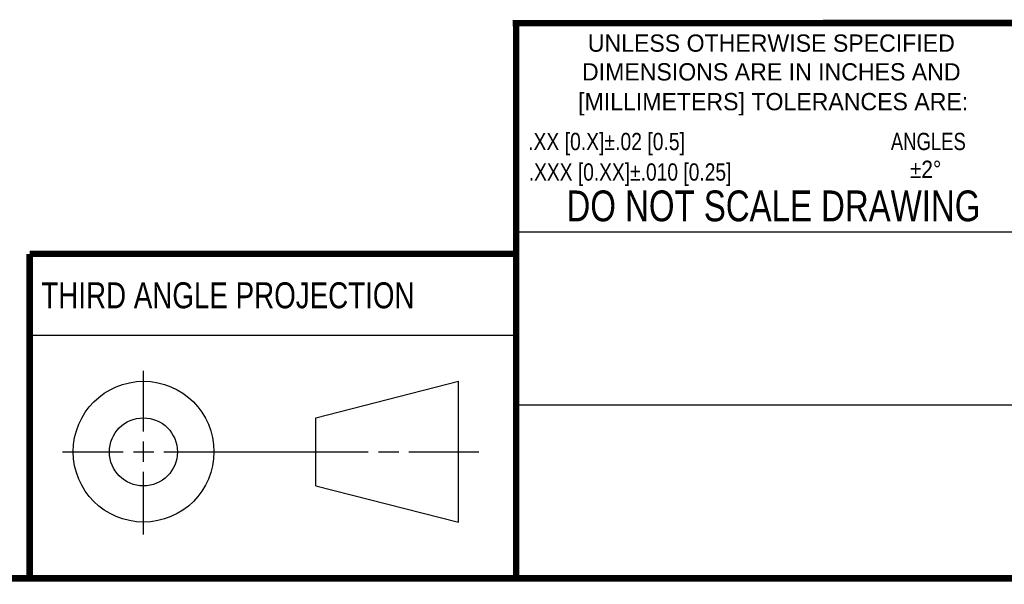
# Model space of a CAD drawing. Header units: inches. Extents: x 0.2 to 16.8, y 0.2 to 10.8.
# Tile 3 of 11: x 10 to 13, y 0.2 to 2. Entities that reach past the tile are written whole.
import ezdxf
from ezdxf.enums import TextEntityAlignment as Align

# ---------------------------------------------------------------- set-up
doc = ezdxf.new("R2010")
doc.units = ezdxf.units.IN
doc.header["$LTSCALE"] = 0.935
doc.header["$MEASUREMENT"] = 0
doc.layers.get('0').update_dxf_attribs({"linetype": 'CONTINUOUS'})
doc.styles.get("Standard").update_dxf_attribs({"font": 'txt', "width": 0.8})
doc.styles.add('TEXTSTYLE_1', font='txt', dxfattribs={"width": 0.819298})
doc.styles.add('TEXTSTYLE_2', font='txt', dxfattribs={"width": 0.815942})
doc.styles.add('TEXTSTYLE_3', font='txt', dxfattribs={"width": 0.877778})

msp = doc.modelspace()

# ---------------------------------------------------------------- linework, layer by layer
at = {"color": 2, "linetype": 'CONTINUOUS'}
for p, q in [((11.482, 1.3265), (13.0653, 1.3265)), ((9.982, 1.0086), (11.482, 1.0086)), ((10.3334, 0.7114), (10.3334, 0.8982)), ((13.0653, 0.7926), (11.482, 0.7926)), ((10.3334, 0.6176), (10.3334, 0.6801)), ((10.0832, 0.6489), (10.2709, 0.6489)), ((10.3022, 0.6489), (10.3647, 0.6489)), ((10.3959, 0.6489), (11.0262, 0.6489)), ((11.0574, 0.6489), (11.1199, 0.6489)), ((11.1512, 0.6489), (11.3669, 0.6489)), ((10.3334, 0.3936), (10.3334, 0.5864))]:
    msp.add_line(p, q, dxfattribs=at)
at = {"color": 7, "linetype": 'CONTINUOUS'}
for p, q in [((10.8649, 0.7532), (11.3044, 0.866)), ((11.3044, 0.4318), (11.3044, 0.866)), ((10.8649, 0.5432), (10.8649, 0.7532)), ((10.8649, 0.5432), (11.3044, 0.4318))]:
    msp.add_line(p, q, dxfattribs=at)
at = {"color": 7, "linetype": 'CONTINUOUS', "const_width": 0.02}
for points in [[(11.4718, 1.9702), (16.75, 1.9707)], [(11.482, 0.25), (11.482, 1.9707)], [(9.982, 1.2586), (11.482, 1.2586)], [(9.982, 0.25), (9.982, 1.2586)], [(0.25, 0.2586), (16.75, 0.2586)]]:
    msp.add_lwpolyline(points, dxfattribs=at)
at = {"color": 7, "linetype": 'CONTINUOUS'}
for centre, radius in [((10.3334, 0.6489), 0.2171), ((10.3328, 0.6482), 0.105)]:
    msp.add_circle(centre, radius, dxfattribs=at)

# ---------------------------------------------------------------- texts
at = {"color": 2, "linetype": 'CONTINUOUS'}
for s, p in [('UNLESS OTHERWISE SPECIFIED', (12.2688, 1.8819)), ('DIMENSIONS ARE IN INCHES AND', (12.2688, 1.7933)), ('[MILLIMETERS] TOLERANCES ARE:', (12.2746, 1.7015))]:
    msp.add_text(s, height=0.053254, dxfattribs=at).set_placement(p, align=Align.CENTER)
for s, height, style, width, p in [('.XX [0.X]%%p.02 [0.5]', 0.053254, 'TEXTSTYLE_1', 0.837581, (11.519, 1.5785)), ('%%p2%%d', 0.05325, 'TEXTSTYLE_3', 0.903704, (12.6961, 1.4928)), ('.XXX [0.XX]%%p.010 [0.25]', 0.053254, 'TEXTSTYLE_2', 0.831191, (11.521, 1.4845))]:
    msp.add_text(s, height=height, dxfattribs=dict(at, style=style, width=width)).set_placement(p)
at = {"color": 2, "linetype": 'CONTINUOUS', "width": 0.8}
for s, height, p in [('ANGLES', 0.05325, (12.6375, 1.5787)), ('THIRD ANGLE PROJECTION', 0.08, (10.018, 1.091))]:
    msp.add_text(s, height=height, dxfattribs=at).set_placement(p)
at = {"color": 7, "linetype": 'CONTINUOUS', "width": 0.8}
msp.add_text('DO NOT SCALE DRAWING', height=0.095, dxfattribs=at).set_placement((12.2754, 1.3592), align=Align.CENTER)

doc.saveas('drawing.dxf')
